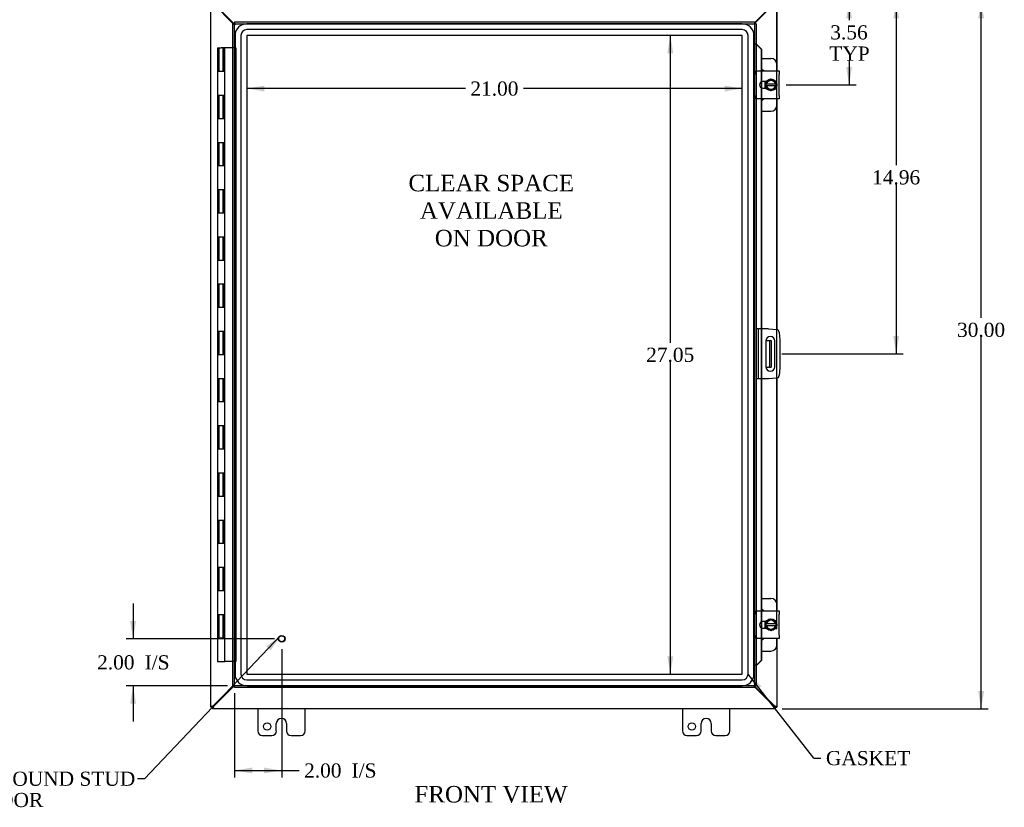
# Model space of a CAD drawing. Header units: inches. Extents: x 6 to 149, y 4 to 99.
# Tile 3 of 8: x 28 to 69, y 27 to 61. Entities that reach past the tile are written whole.
import ezdxf
from ezdxf.enums import TextEntityAlignment as Align

# ---------------------------------------------------------------- set-up
doc = ezdxf.new("R2010")
doc.units = ezdxf.units.IN
doc.header["$MEASUREMENT"] = 0
for name, color, linetype in [('COM40153-1', 7, 'CONTINUOUS'), ('COM40153-2', 7, 'CONTINUOUS'), ('COM42667', 7, 'CONTINUOUS'), ('COM42780', 7, 'CONTINUOUS'), ('COM48433', 7, 'CONTINUOUS'), ('COM70219', 7, 'CONTINUOUS'), ('COM71780-17', 7, 'CONTINUOUS'), ('DEFAULT', 7, 'CONTINUOUS'), ('FET07710', 7, 'CONTINUOUS'), ('HNG10620-26B', 7, 'CONTINUOUS'), ('HNG10620-26C', 7, 'CONTINUOUS'), ('SCC19011', 7, 'CONTINUOUS'), ('SPR20265', 7, 'CONTINUOUS'), ('STD21878', 7, 'CONTINUOUS'), ('WAF25035', 7, 'CONTINUOUS')]:
    doc.layers.add(name, color=color, linetype=linetype)
doc.styles.add('SEACAD_TIMES_NEW_ROMAN', font='times.ttf')

# ---------------------------------------------------------------- blocks, each defined once
blk = doc.blocks.new('SEANNOT_GROUP2')
at = {"layer": 'DEFAULT', "linetype": 'Continuous'}
blk.add_hatch(color=136, dxfattribs=at).paths.add_polyline_path([(38.344, 33.785), (38.77, 34.415), (38.162, 33.957)])
at = {"layer": 'DEFAULT', "color": 136, "linetype": 'Continuous'}
blk.add_line((33.006, 28.351), (32.706, 28.351), dxfattribs=at)
blk.add_lwpolyline([(33.006, 28.351), (38.77, 34.415)], dxfattribs=at)
at = {"layer": 'DEFAULT', "color": 136, "linetype": 'Continuous', "style": 'SEACAD_TIMES_NEW_ROMAN'}
for s, p in [('GROUND STUD', (26.14, 28.651)), ('DOOR', (26.14, 27.751))]:
    blk.add_text(s, height=0.6, dxfattribs=at).set_placement(p, align=Align.TOP_LEFT)
blk = doc.blocks.new('SEANNOT_GROUP3')
at = {"layer": 'DEFAULT', "linetype": 'Continuous'}
blk.add_hatch(color=136, dxfattribs=at).paths.add_polyline_path([(59.144, 32.273), (58.583, 32.787), (58.947, 32.119)])
at = {"layer": 'DEFAULT', "color": 136, "linetype": 'Continuous'}
blk.add_line((61.372, 29.224), (61.672, 29.224), dxfattribs=at)
blk.add_lwpolyline([(61.372, 29.224), (58.583, 32.787)], dxfattribs=at)
at = {"layer": 'DEFAULT', "color": 136, "linetype": 'Continuous', "style": 'SEACAD_TIMES_NEW_ROMAN'}
blk.add_text('GASKET', height=0.6, dxfattribs=at).set_placement((61.882, 29.524), align=Align.TOP_LEFT)
blk = doc.blocks.new('GDIMGGROUP')
at = {"layer": 'DEFAULT', "linetype": 'Continuous'}
for points in [[(36.557, 65.881), (35.807, 65.756), (36.557, 65.631)], [(59.054, 65.881), (59.054, 65.631), (59.804, 65.756)]]:
    blk.add_hatch(color=136, dxfattribs=at).paths.add_polyline_path(points)
at = {"layer": 'DEFAULT', "color": 136, "linetype": 'Continuous'}
for p, q in [((35.807, 61.541), (35.807, 66.056)), ((59.804, 34.682), (59.804, 66.056)), ((46.572, 65.756), (35.807, 65.756)), ((59.804, 65.756), (49.039, 65.756))]:
    blk.add_line(p, q, dxfattribs=at)
at = {"layer": 'DEFAULT', "color": 136, "linetype": 'Continuous', "style": 'SEACAD_TIMES_NEW_ROMAN'}
blk.add_text('24.00', height=0.6, dxfattribs=at).set_placement((46.782, 66.056), align=Align.TOP_LEFT)
blk = doc.blocks.new('GDIMGGROUP1')
at = {"layer": 'DEFAULT', "linetype": 'Continuous'}
for points in [[(68.587, 60.563), (68.462, 61.313), (68.337, 60.563)], [(68.587, 32.063), (68.337, 32.063), (68.462, 31.313)]]:
    blk.add_hatch(color=136, dxfattribs=at).paths.add_polyline_path(points)
at = {"layer": 'DEFAULT', "color": 136, "linetype": 'Continuous'}
for p, q in [((60.035, 61.313), (68.762, 61.313)), ((68.462, 47.881), (68.462, 61.313)), ((68.462, 31.313), (68.462, 47.071)), ((60.035, 31.313), (68.762, 31.313))]:
    blk.add_line(p, q, dxfattribs=at)
at = {"layer": 'DEFAULT', "color": 136, "linetype": 'Continuous', "style": 'SEACAD_TIMES_NEW_ROMAN'}
blk.add_text('30.00', height=0.6, dxfattribs=at).set_placement((67.439, 47.671), align=Align.TOP_LEFT)
blk = doc.blocks.new('GDIMGGROUP2')
at = {"layer": 'DEFAULT', "linetype": 'Continuous'}
for points in [[(32.392, 35.032), (32.517, 34.282), (32.642, 35.032)], [(32.392, 31.532), (32.642, 31.532), (32.517, 32.282)]]:
    blk.add_hatch(color=136, dxfattribs=at).paths.add_polyline_path(points)
at = {"layer": 'DEFAULT', "color": 136, "linetype": 'Continuous'}
for p, q in [((32.517, 35.782), (32.517, 34.282)), ((38.516, 34.282), (32.217, 34.282)), ((36.516, 32.282), (32.217, 32.282)), ((32.517, 32.282), (32.517, 30.782))]:
    blk.add_line(p, q, dxfattribs=at)
at = {"layer": 'DEFAULT', "color": 136, "linetype": 'Continuous', "style": 'SEACAD_TIMES_NEW_ROMAN'}
for s, p in [('2.00', (30.992, 33.582)), ('I/S', (33.005, 33.582))]:
    blk.add_text(s, height=0.6, dxfattribs=at).set_placement(p, align=Align.TOP_LEFT)
blk = doc.blocks.new('GDIMGGROUP3')
at = {"layer": 'DEFAULT', "linetype": 'Continuous'}
for points in [[(37.566, 28.575), (37.566, 28.825), (36.816, 28.7)], [(38.066, 28.575), (38.816, 28.7), (38.066, 28.825)]]:
    blk.add_hatch(color=136, dxfattribs=at).paths.add_polyline_path(points)
at = {"layer": 'DEFAULT', "color": 136, "linetype": 'Continuous'}
for p, q in [((38.816, 33.842), (38.816, 28.4)), ((36.816, 31.982), (36.816, 28.4)), ((36.816, 28.7), (39.255, 28.7)), ((39.255, 28.7), (39.555, 28.7))]:
    blk.add_line(p, q, dxfattribs=at)
at = {"layer": 'DEFAULT', "color": 136, "linetype": 'Continuous', "style": 'SEACAD_TIMES_NEW_ROMAN'}
for s, p in [('2.00', (39.765, 29)), ('I/S', (41.778, 29))]:
    blk.add_text(s, height=0.6, dxfattribs=at).set_placement(p, align=Align.TOP_LEFT)
blk = doc.blocks.new('GDIMGGROUP16')
at = {"layer": 'DEFAULT', "linetype": 'Continuous'}
for points in [[(62.989, 60.563), (62.864, 61.313), (62.739, 60.563)], [(62.989, 58.501), (62.739, 58.501), (62.864, 57.751)]]:
    blk.add_hatch(color=136, dxfattribs=at).paths.add_polyline_path(points)
at = {"layer": 'DEFAULT', "color": 136, "linetype": 'Continuous'}
for p, q in [((60.035, 61.313), (63.164, 61.313)), ((62.864, 61.313), (62.864, 60.486)), ((62.864, 58.776), (62.864, 57.751)), ((60.203, 57.751), (63.164, 57.751))]:
    blk.add_line(p, q, dxfattribs=at)
at = {"layer": 'DEFAULT', "color": 136, "linetype": 'Continuous', "style": 'SEACAD_TIMES_NEW_ROMAN'}
for s, p in [('3.56', (62.067, 60.276)), ('TYP', (62.025, 59.376))]:
    blk.add_text(s, height=0.6, dxfattribs=at).set_placement(p, align=Align.TOP_LEFT)
blk = doc.blocks.new('GDIMGGROUP17')
at = {"layer": 'DEFAULT', "linetype": 'Continuous'}
for points in [[(64.987, 60.563), (64.862, 61.313), (64.737, 60.563)], [(64.987, 47.103), (64.737, 47.103), (64.862, 46.353)]]:
    blk.add_hatch(color=136, dxfattribs=at).paths.add_polyline_path(points)
at = {"layer": 'DEFAULT', "color": 136, "linetype": 'Continuous'}
for p, q in [((60.035, 61.313), (65.162, 61.313)), ((64.862, 61.313), (64.862, 54.343)), ((64.862, 53.533), (64.862, 46.353)), ((60.013, 46.353), (65.162, 46.353))]:
    blk.add_line(p, q, dxfattribs=at)
at = {"layer": 'DEFAULT', "color": 136, "linetype": 'Continuous', "style": 'SEACAD_TIMES_NEW_ROMAN'}
blk.add_text('14.96', height=0.6, dxfattribs=at).set_placement((63.839, 54.133), align=Align.TOP_LEFT)
blk = doc.blocks.new('GDIMGGROUP24')
at = {"layer": 'DEFAULT', "linetype": 'Continuous'}
for points in [[(55.161, 59.09), (55.411, 59.09), (55.286, 59.84)], [(55.161, 33.536), (55.286, 32.786), (55.411, 33.536)]]:
    blk.add_hatch(color=136, dxfattribs=at).paths.add_polyline_path(points)
at = {"layer": 'DEFAULT', "color": 136, "linetype": 'Continuous'}
for p, q in [((55.286, 59.84), (55.286, 46.823)), ((55.286, 46.013), (55.286, 32.786))]:
    blk.add_line(p, q, dxfattribs=at)
at = {"layer": 'DEFAULT', "color": 136, "linetype": 'Continuous', "style": 'SEACAD_TIMES_NEW_ROMAN'}
blk.add_text('27.05', height=0.6, dxfattribs=at).set_placement((54.263, 46.613), align=Align.TOP_LEFT)
blk = doc.blocks.new('GDIMGGROUP25')
at = {"layer": 'DEFAULT', "linetype": 'Continuous'}
for points in [[(38.086, 57.469), (38.086, 57.719), (37.336, 57.594)], [(57.584, 57.469), (58.334, 57.594), (57.584, 57.719)]]:
    blk.add_hatch(color=136, dxfattribs=at).paths.add_polyline_path(points)
at = {"layer": 'DEFAULT', "color": 136, "linetype": 'Continuous'}
for p, q in [((46.601, 57.594), (37.336, 57.594)), ((58.334, 57.594), (49.069, 57.594))]:
    blk.add_line(p, q, dxfattribs=at)
at = {"layer": 'DEFAULT', "color": 136, "linetype": 'Continuous', "style": 'SEACAD_TIMES_NEW_ROMAN'}
blk.add_text('21.00', height=0.6, dxfattribs=at).set_placement((46.811, 57.894), align=Align.TOP_LEFT)

msp = doc.modelspace()

# ---------------------------------------------------------------- linework, layer by layer
at = {"layer": 'COM40153-1', "color": 7}
for p, q in [((59.339, 46.915), (59.449, 46.915)), ((59.449, 46.915), (59.485, 46.915)), ((59.485, 46.915), (59.557, 46.915)), ((59.485, 46.915), (59.485, 45.79)), ((59.557, 46.915), (59.557, 45.79)), ((59.339, 45.79), (59.449, 45.79)), ((59.485, 45.79), (59.449, 45.79)), ((59.485, 45.79), (59.557, 45.79))]:
    msp.add_line(p, q, dxfattribs=at)
at = {"layer": 'COM40153-2', "color": 7}
for p, q in [((59.004, 47.415), (58.932, 47.415)), ((59.004, 47.415), (59.004, 45.29)), ((59.004, 47.415), (59.04, 47.415)), ((59.455, 47.415), (59.04, 47.415)), ((59.455, 47.415), (59.789, 47.386)), ((59.903, 47.272), (59.932, 46.938)), ((59.338, 46.903), (59.338, 45.803)), ((59.713, 45.803), (59.713, 46.903)), ((59.932, 46.938), (59.932, 45.767)), ((59.932, 45.767), (59.903, 45.433)), ((59.004, 45.29), (58.932, 45.29)), ((59.04, 45.29), (59.004, 45.29)), ((59.455, 45.29), (59.04, 45.29)), ((59.789, 45.319), (59.455, 45.29))]:
    msp.add_line(p, q, dxfattribs=at)
for centre, radius, start, end in [((59.778, 47.261), 0.125, 5, 85), ((59.526, 46.903), 0.188, 0, 180), ((59.526, 45.803), 0.188, 180, 0), ((59.778, 45.444), 0.125, 275, 355)]:
    msp.add_arc(centre, radius, start, end, dxfattribs=at)
at = {"layer": 'COM42667', "color": 7}
for p, q in [((58.933, 58.196), (58.933, 58.339)), ((58.933, 58.339), (59.903, 58.339)), ((58.933, 58.196), (58.933, 57.305)), ((59.903, 58.339), (59.903, 58.196)), ((59.903, 57.305), (59.903, 58.196)), ((59.347, 57.891), (59.207, 57.891)), ((59.207, 57.61), (59.347, 57.61)), ((58.933, 57.162), (58.933, 57.305)), ((59.903, 57.305), (59.903, 57.162)), ((59.903, 57.162), (58.933, 57.162)), ((58.933, 35.32), (58.933, 35.463)), ((58.933, 35.463), (59.903, 35.463)), ((58.933, 35.32), (58.933, 34.429)), ((59.903, 35.463), (59.903, 35.32)), ((59.903, 34.429), (59.903, 35.32)), ((59.347, 35.015), (59.207, 35.015)), ((59.207, 34.734), (59.347, 34.734)), ((58.933, 34.286), (58.933, 34.429)), ((59.903, 34.286), (58.933, 34.286)), ((59.903, 34.429), (59.903, 34.286))]:
    msp.add_line(p, q, dxfattribs=at)
for centre in [(59.207, 57.751), (59.207, 34.875)]:
    msp.add_arc(centre, 0.14, 90, 270, dxfattribs=at)
at = {"layer": 'COM42780', "color": 7}
for p, q in [((59.157, 58.866), (59.554, 58.866)), ((59.804, 58.339), (59.804, 58.616)), ((59.304, 57.817), (59.304, 57.891)), ((59.304, 57.61), (59.304, 57.682)), ((59.804, 56.885), (59.804, 57.162)), ((59.157, 56.635), (59.554, 56.635)), ((59.157, 35.99), (59.554, 35.99)), ((59.804, 35.463), (59.804, 35.74)), ((59.304, 34.941), (59.304, 35.015)), ((59.304, 34.734), (59.304, 34.806)), ((59.804, 34.009), (59.804, 34.286)), ((59.157, 33.759), (59.554, 33.759))]:
    msp.add_line(p, q, dxfattribs=at)
for centre, start, end in [((59.554, 58.616), 0, 90), ((59.054, 58.179), 39.9324, 65.6695), ((59.054, 57.322), 294.3305, 320.0676), ((59.554, 56.885), 270, 0), ((59.554, 35.74), 0, 90), ((59.054, 35.303), 39.9324, 65.6695), ((59.054, 34.446), 294.3305, 320.0676), ((59.554, 34.009), 270, 0)]:
    msp.add_arc(centre, 0.25, start, end, dxfattribs=at)
at = {"layer": 'COM48433', "color": 7}
for p, q in [((35.807, 31.385), (35.807, 61.241)), ((36.759, 60.343), (35.939, 61.163)), ((36.795, 60.343), (35.957, 61.181)), ((59.657, 61.181), (58.86, 60.384)), ((59.675, 61.163), (58.86, 60.348)), ((59.807, 61.241), (59.807, 58.339)), ((59.807, 57.162), (59.807, 47.383)), ((59.807, 45.322), (59.807, 35.463)), ((59.807, 34.286), (59.807, 31.385)), ((35.939, 31.463), (36.759, 32.282)), ((35.957, 31.445), (36.795, 32.282)), ((58.86, 32.278), (59.675, 31.463)), ((58.86, 32.242), (59.657, 31.445)), ((35.879, 31.385), (35.807, 31.385)), ((35.879, 31.385), (35.879, 31.313)), ((59.735, 31.313), (35.879, 31.313)), ((35.915, 31.446), (35.939, 31.463)), ((35.941, 31.421), (35.957, 31.445)), ((59.657, 31.445), (59.673, 31.421)), ((59.675, 31.463), (59.699, 31.446)), ((59.735, 31.385), (59.699, 31.421)), ((59.735, 31.385), (59.807, 31.385)), ((59.735, 31.385), (59.735, 31.313))]:
    msp.add_line(p, q, dxfattribs=at)
for points, knots in [([(35.807, 31.385), (35.807, 31.39), (35.81, 31.395), (35.821, 31.405), (35.829, 31.41), (35.849, 31.421), (35.861, 31.426), (35.887, 31.436), (35.901, 31.441), (35.915, 31.446)], [0, 0, 0, 0, 0.25, 0.25, 0.5, 0.5, 0.75, 0.75, 1, 1, 1, 1]), ([(35.879, 31.385), (35.879, 31.39), (35.88, 31.395), (35.884, 31.405), (35.886, 31.41), (35.893, 31.421), (35.897, 31.426), (35.906, 31.436), (35.91, 31.441), (35.915, 31.446)], [0, 0, 0, 0, 0.25, 0.25, 0.5, 0.5, 0.75, 0.75, 1, 1, 1, 1]), ([(35.879, 31.313), (35.884, 31.313), (35.889, 31.316), (35.9, 31.326), (35.905, 31.334), (35.915, 31.354), (35.92, 31.366), (35.93, 31.392), (35.936, 31.407), (35.941, 31.421)], [0, 0, 0, 0, 0.25, 0.25, 0.5, 0.5, 0.75, 0.75, 1, 1, 1, 1]), ([(35.879, 31.385), (35.889, 31.385), (35.9, 31.389), (35.92, 31.402), (35.93, 31.411), (35.941, 31.421)], [0, 0, 0, 0, 0.5, 0.5, 1, 1, 1, 1]), ([(59.673, 31.421), (59.678, 31.407), (59.683, 31.392), (59.694, 31.366), (59.699, 31.354), (59.709, 31.334), (59.714, 31.326), (59.725, 31.316), (59.73, 31.313), (59.735, 31.313)], [0, 0, 0, 0, 0.25, 0.25, 0.5, 0.5, 0.75, 0.75, 1, 1, 1, 1]), ([(59.673, 31.421), (59.683, 31.411), (59.694, 31.402), (59.714, 31.389), (59.725, 31.385), (59.735, 31.385)], [0, 0, 0, 0, 0.5, 0.5, 1, 1, 1, 1]), ([(59.699, 31.446), (59.704, 31.441), (59.708, 31.436), (59.717, 31.426), (59.721, 31.421), (59.728, 31.41), (59.73, 31.405), (59.734, 31.395), (59.735, 31.39), (59.735, 31.385)], [0, 0, 0, 0, 0.25, 0.25, 0.5, 0.5, 0.75, 0.75, 1, 1, 1, 1]), ([(59.699, 31.446), (59.713, 31.441), (59.727, 31.436), (59.753, 31.426), (59.765, 31.421), (59.785, 31.41), (59.793, 31.405), (59.804, 31.395), (59.807, 31.39), (59.807, 31.385)], [0, 0, 0, 0, 0.25, 0.25, 0.5, 0.5, 0.75, 0.75, 1, 1, 1, 1])]:
    msp.add_open_spline(points, degree=3, knots=knots, dxfattribs=at)
at = {"layer": 'COM70219', "color": 7}
for p, q in [((58.333, 60.339), (37.337, 60.339)), ((58.333, 60.338), (37.337, 60.338)), ((36.837, 59.839), (36.837, 32.787)), ((36.838, 59.839), (36.838, 32.787)), ((37.087, 59.839), (37.087, 32.787)), ((37.336, 59.839), (37.336, 32.787)), ((58.333, 60.089), (37.337, 60.089)), ((58.333, 59.84), (37.337, 59.84)), ((37.337, 59.839), (37.337, 32.787)), ((58.333, 59.839), (37.337, 59.839)), ((58.333, 32.787), (58.333, 59.839)), ((58.334, 32.787), (58.334, 59.839)), ((58.583, 32.787), (58.583, 59.839)), ((58.832, 32.787), (58.832, 59.839)), ((58.833, 32.787), (58.833, 59.839)), ((37.337, 32.787), (58.333, 32.787)), ((37.337, 32.786), (58.333, 32.786)), ((37.337, 32.537), (58.333, 32.537)), ((37.337, 32.288), (58.333, 32.288)), ((37.337, 32.287), (58.333, 32.287))]:
    msp.add_line(p, q, dxfattribs=at)
for centre, radius, start, end in [((37.337, 59.839), 0.5, 90, 180), ((37.337, 59.839), 0.499, 90, 180), ((58.333, 59.839), 0.5, 0, 90), ((58.333, 59.839), 0.499, 0, 90), ((37.337, 59.839), 0.25, 90, 180), ((37.337, 59.839), 0.001, 90, 180), ((58.333, 59.839), 0.25, 0, 90), ((58.333, 59.839), 0.001, 0, 90), ((37.337, 32.787), 0.5, 180, 270), ((37.337, 32.787), 0.499, 180, 270), ((37.337, 32.787), 0.25, 180, 270), ((37.337, 32.787), 0.001, 180, 270), ((58.333, 32.787), 0.5, 270, 0), ((58.333, 32.787), 0.001, 270, 0), ((58.333, 32.787), 0.25, 270, 0), ((58.333, 32.787), 0.499, 270, 0)]:
    msp.add_arc(centre, radius, start, end, dxfattribs=at)
at = {"layer": 'COM71780-17', "color": 7}
for p, q in [((36.744, 60.343), (36.816, 60.343)), ((36.744, 32.282), (36.744, 60.343)), ((36.816, 60.415), (36.816, 60.343)), ((36.816, 60.415), (58.86, 60.415)), ((36.816, 60.343), (58.86, 60.343)), ((36.816, 60.343), (36.852, 60.307)), ((36.816, 32.282), (36.816, 60.343)), ((36.816, 60.343), (36.852, 60.307)), ((58.86, 60.343), (58.824, 60.307)), ((58.86, 60.343), (58.824, 60.307)), ((58.86, 60.415), (58.86, 60.343)), ((58.86, 60.343), (58.86, 32.282)), ((58.932, 60.343), (58.86, 60.343)), ((58.932, 60.343), (58.932, 32.282)), ((58.932, 59.468), (58.86, 59.468)), ((58.945, 59.468), (58.932, 59.468)), ((58.954, 59.445), (58.963, 59.445)), ((58.974, 59.433), (59.144, 59.26)), ((58.974, 59.433), (58.987, 59.433)), ((58.987, 59.433), (59.157, 59.26)), ((59.144, 59.26), (59.144, 58.339)), ((59.157, 59.26), (59.144, 59.26)), ((59.157, 59.26), (59.157, 58.339)), ((59.144, 58.339), (59.144, 57.876)), ((59.157, 58.339), (59.157, 57.882)), ((59.144, 57.876), (59.144, 57.625)), ((59.144, 57.625), (59.144, 57.162)), ((59.157, 57.882), (59.157, 57.62)), ((59.157, 57.62), (59.157, 57.162)), ((59.144, 57.162), (59.144, 47.415)), ((59.157, 57.162), (59.157, 47.415)), ((59.144, 47.415), (59.144, 45.29)), ((59.157, 47.415), (59.157, 45.29)), ((59.144, 45.29), (59.144, 35.463)), ((59.157, 45.29), (59.157, 35.463)), ((59.144, 35.463), (59.144, 35)), ((59.157, 35.463), (59.157, 35.006)), ((59.144, 35), (59.144, 34.749)), ((59.144, 34.749), (59.144, 34.286)), ((59.157, 35.006), (59.157, 34.744)), ((59.157, 34.744), (59.157, 34.286)), ((59.144, 34.286), (59.144, 33.365)), ((59.157, 34.286), (59.157, 33.365)), ((58.932, 33.157), (58.86, 33.157)), ((58.932, 33.157), (58.945, 33.157)), ((58.963, 33.18), (58.954, 33.18)), ((59.144, 33.365), (58.974, 33.193)), ((58.974, 33.193), (58.987, 33.193)), ((59.157, 33.365), (58.987, 33.193)), ((59.157, 33.365), (59.144, 33.365)), ((36.744, 32.282), (36.816, 32.282)), ((36.816, 32.282), (36.852, 32.318)), ((36.816, 32.282), (36.852, 32.318)), ((58.86, 32.282), (36.816, 32.282)), ((36.816, 32.21), (36.816, 32.282)), ((58.86, 32.21), (36.816, 32.21)), ((58.86, 32.282), (58.824, 32.318)), ((58.86, 32.282), (58.824, 32.318)), ((58.86, 32.21), (58.86, 32.282)), ((58.932, 32.282), (58.86, 32.282))]:
    msp.add_line(p, q, dxfattribs=at)
for centre, radius, start, end in [((59.372, 60.519), 1.153, 245.7342, 249.4642), ((59.263, 59.702), 0.395, 216.3142, 223.0054), ((59.372, 60.519), 1.153, 249.4642, 250.458), ((59.372, 32.106), 1.153, 110.5358, 114.2658), ((59.263, 32.924), 0.395, 136.9946, 143.6858), ((59.372, 32.106), 1.153, 109.542, 110.5358)]:
    msp.add_arc(centre, radius, start, end, dxfattribs=at)
at = {"layer": 'FET07710', "color": 7}
for p, q in [((37.807, 31.313), (37.807, 30.375)), ((39.807, 30.375), (39.807, 31.313)), ((55.807, 31.313), (55.807, 30.375)), ((57.807, 30.375), (57.807, 31.313)), ((38.806, 30.906), (38.807, 30.906)), ((56.806, 30.906), (56.807, 30.906)), ((38.588, 30.375), (38.588, 30.688)), ((39.025, 30.688), (39.025, 30.375)), ((56.588, 30.375), (56.588, 30.688)), ((57.025, 30.688), (57.025, 30.375)), ((37.994, 30.188), (38.401, 30.188)), ((39.212, 30.188), (39.619, 30.188)), ((55.994, 30.188), (56.401, 30.188)), ((57.212, 30.188), (57.619, 30.188))]:
    msp.add_line(p, q, dxfattribs=at)
for centre in [(38.198, 30.563), (56.198, 30.563)]:
    msp.add_circle(centre, 0.156, dxfattribs=at)
for centre, radius, start, end in [((38.806, 30.688), 0.218, 90, 180), ((38.807, 30.688), 0.218, 0, 90), ((56.806, 30.688), 0.218, 90, 180), ((56.807, 30.688), 0.218, 0, 90), ((37.994, 30.375), 0.188, 180, 270), ((38.401, 30.375), 0.188, 270, 0), ((39.212, 30.375), 0.188, 180, 270), ((39.619, 30.375), 0.188, 270, 0), ((55.994, 30.375), 0.188, 180, 270), ((56.401, 30.375), 0.188, 270, 0), ((57.212, 30.375), 0.188, 180, 270), ((57.619, 30.375), 0.188, 270, 0)]:
    msp.add_arc(centre, radius, start, end, dxfattribs=at)
at = {"layer": 'HNG10620-26B', "color": 7}
for p, q in [((36.246, 58.313), (36.092, 58.313)), ((36.092, 58.313), (36.092, 57.313)), ((36.092, 57.313), (36.246, 57.313)), ((36.246, 56.313), (36.092, 56.313)), ((36.092, 56.313), (36.092, 55.313)), ((36.092, 55.313), (36.246, 55.313)), ((36.246, 54.313), (36.092, 54.313)), ((36.092, 54.313), (36.092, 53.313)), ((36.092, 53.313), (36.246, 53.313)), ((36.246, 52.313), (36.092, 52.313)), ((36.092, 52.313), (36.092, 51.313)), ((36.092, 51.313), (36.246, 51.313)), ((36.246, 50.313), (36.092, 50.313)), ((36.092, 50.313), (36.092, 49.313)), ((36.092, 49.313), (36.246, 49.313)), ((36.246, 48.313), (36.092, 48.313)), ((36.092, 48.313), (36.092, 47.313)), ((36.092, 47.313), (36.246, 47.313)), ((36.246, 46.313), (36.092, 46.313)), ((36.092, 46.313), (36.092, 45.313)), ((36.092, 45.313), (36.246, 45.313)), ((36.246, 44.313), (36.092, 44.313)), ((36.092, 44.313), (36.092, 43.313)), ((36.092, 43.313), (36.246, 43.313)), ((36.246, 42.313), (36.092, 42.313)), ((36.092, 42.313), (36.092, 41.313)), ((36.092, 41.313), (36.246, 41.313)), ((36.246, 40.313), (36.092, 40.313)), ((36.092, 40.313), (36.092, 39.313)), ((36.092, 39.313), (36.246, 39.313)), ((36.246, 38.313), (36.092, 38.313)), ((36.092, 38.313), (36.092, 37.313)), ((36.092, 37.313), (36.246, 37.313)), ((36.246, 36.313), (36.092, 36.313)), ((36.092, 36.313), (36.092, 35.313)), ((36.092, 35.313), (36.246, 35.313)), ((36.246, 34.313), (36.092, 34.313)), ((36.092, 34.313), (36.092, 33.313)), ((36.092, 33.313), (36.4, 33.313))]:
    msp.add_line(p, q, dxfattribs=at)
at = {"layer": 'HNG10620-26C', "color": 7}
for p, q in [((36.092, 59.313), (36.246, 59.313)), ((36.092, 59.313), (36.092, 58.313)), ((36.152, 59.313), (36.152, 58.313)), ((36.744, 59.313), (36.246, 59.313)), ((36.329, 59.313), (36.329, 58.313)), ((36.34, 58.313), (36.34, 59.313)), ((36.382, 59.313), (36.382, 58.313)), ((36.4, 58.313), (36.4, 59.313)), ((36.787, 59.313), (36.744, 59.313)), ((36.816, 59.313), (36.787, 59.313)), ((36.816, 59.313), (36.876, 59.313)), ((36.876, 59.313), (36.876, 33.313)), ((36.246, 58.313), (36.092, 58.313)), ((36.4, 58.313), (36.246, 58.313)), ((36.4, 57.313), (36.4, 58.313)), ((36.092, 57.313), (36.246, 57.313)), ((36.092, 57.313), (36.092, 56.313)), ((36.152, 57.313), (36.152, 56.313)), ((36.246, 57.313), (36.4, 57.313)), ((36.329, 57.313), (36.329, 56.313)), ((36.34, 56.313), (36.34, 57.313)), ((36.382, 57.313), (36.382, 56.313)), ((36.4, 56.313), (36.4, 57.313)), ((36.246, 56.313), (36.092, 56.313)), ((36.4, 56.313), (36.246, 56.313)), ((36.4, 55.313), (36.4, 56.313)), ((36.092, 55.313), (36.246, 55.313)), ((36.092, 55.313), (36.092, 54.313)), ((36.152, 55.313), (36.152, 54.313)), ((36.246, 55.313), (36.4, 55.313)), ((36.329, 55.313), (36.329, 54.313)), ((36.34, 54.313), (36.34, 55.313)), ((36.382, 55.313), (36.382, 54.313)), ((36.4, 54.313), (36.4, 55.313)), ((36.246, 54.313), (36.092, 54.313)), ((36.4, 54.313), (36.246, 54.313)), ((36.4, 53.313), (36.4, 54.313)), ((36.092, 53.313), (36.246, 53.313)), ((36.092, 53.313), (36.092, 52.313)), ((36.152, 53.313), (36.152, 52.313)), ((36.246, 53.313), (36.4, 53.313)), ((36.329, 53.313), (36.329, 52.313)), ((36.34, 52.313), (36.34, 53.313)), ((36.382, 53.313), (36.382, 52.313)), ((36.4, 52.313), (36.4, 53.313)), ((36.246, 52.313), (36.092, 52.313)), ((36.4, 52.313), (36.246, 52.313)), ((36.4, 51.313), (36.4, 52.313)), ((36.092, 51.313), (36.246, 51.313)), ((36.092, 51.313), (36.092, 50.313)), ((36.152, 51.313), (36.152, 50.313)), ((36.246, 51.313), (36.4, 51.313)), ((36.329, 51.313), (36.329, 50.313)), ((36.34, 50.313), (36.34, 51.313)), ((36.382, 51.313), (36.382, 50.313)), ((36.4, 50.313), (36.4, 51.313)), ((36.246, 50.313), (36.092, 50.313)), ((36.4, 50.313), (36.246, 50.313)), ((36.4, 49.313), (36.4, 50.313)), ((36.092, 49.313), (36.246, 49.313)), ((36.092, 49.313), (36.092, 48.313)), ((36.152, 49.313), (36.152, 48.313)), ((36.246, 49.313), (36.4, 49.313)), ((36.329, 49.313), (36.329, 48.313)), ((36.34, 48.313), (36.34, 49.313)), ((36.382, 49.313), (36.382, 48.313)), ((36.4, 48.313), (36.4, 49.313)), ((36.246, 48.313), (36.092, 48.313)), ((36.4, 48.313), (36.246, 48.313)), ((36.4, 47.313), (36.4, 48.313)), ((36.092, 47.313), (36.246, 47.313)), ((36.092, 47.313), (36.092, 46.313)), ((36.152, 47.313), (36.152, 46.313)), ((36.246, 47.313), (36.4, 47.313)), ((36.329, 47.313), (36.329, 46.313)), ((36.34, 46.313), (36.34, 47.313)), ((36.382, 47.313), (36.382, 46.313)), ((36.4, 46.313), (36.4, 47.313)), ((36.246, 46.313), (36.092, 46.313)), ((36.4, 46.313), (36.246, 46.313)), ((36.4, 45.313), (36.4, 46.313)), ((36.092, 45.313), (36.246, 45.313)), ((36.092, 45.313), (36.092, 44.313)), ((36.152, 45.313), (36.152, 44.313)), ((36.246, 45.313), (36.4, 45.313)), ((36.329, 45.313), (36.329, 44.313)), ((36.34, 44.313), (36.34, 45.313)), ((36.382, 45.313), (36.382, 44.313)), ((36.4, 44.313), (36.4, 45.313)), ((36.246, 44.313), (36.092, 44.313)), ((36.4, 44.313), (36.246, 44.313)), ((36.4, 43.313), (36.4, 44.313)), ((36.092, 43.313), (36.246, 43.313)), ((36.092, 43.313), (36.092, 42.313)), ((36.152, 43.313), (36.152, 42.313)), ((36.246, 43.313), (36.4, 43.313)), ((36.329, 43.313), (36.329, 42.313)), ((36.34, 42.313), (36.34, 43.313)), ((36.382, 43.313), (36.382, 42.313)), ((36.4, 42.313), (36.4, 43.313)), ((36.246, 42.313), (36.092, 42.313)), ((36.4, 42.313), (36.246, 42.313)), ((36.4, 41.313), (36.4, 42.313)), ((36.092, 41.313), (36.246, 41.313)), ((36.092, 41.313), (36.092, 40.313)), ((36.152, 41.313), (36.152, 40.313)), ((36.246, 41.313), (36.4, 41.313)), ((36.329, 41.313), (36.329, 40.313)), ((36.34, 40.313), (36.34, 41.313)), ((36.382, 41.313), (36.382, 40.313)), ((36.4, 40.313), (36.4, 41.313)), ((36.246, 40.313), (36.092, 40.313)), ((36.4, 40.313), (36.246, 40.313)), ((36.4, 39.313), (36.4, 40.313)), ((36.092, 39.313), (36.246, 39.313)), ((36.092, 39.313), (36.092, 38.313)), ((36.152, 39.313), (36.152, 38.313)), ((36.246, 39.313), (36.4, 39.313)), ((36.329, 39.313), (36.329, 38.313)), ((36.34, 38.313), (36.34, 39.313)), ((36.382, 39.313), (36.382, 38.313)), ((36.4, 38.313), (36.4, 39.313)), ((36.246, 38.313), (36.092, 38.313)), ((36.4, 38.313), (36.246, 38.313)), ((36.4, 37.313), (36.4, 38.313)), ((36.092, 37.313), (36.246, 37.313)), ((36.092, 37.313), (36.092, 36.313)), ((36.152, 37.313), (36.152, 36.313)), ((36.246, 37.313), (36.4, 37.313)), ((36.329, 37.313), (36.329, 36.313)), ((36.34, 36.313), (36.34, 37.313)), ((36.382, 37.313), (36.382, 36.313)), ((36.4, 36.313), (36.4, 37.313)), ((36.246, 36.313), (36.092, 36.313)), ((36.4, 36.313), (36.246, 36.313)), ((36.4, 35.313), (36.4, 36.313)), ((36.092, 35.313), (36.246, 35.313)), ((36.092, 35.313), (36.092, 34.313)), ((36.152, 35.313), (36.152, 34.313)), ((36.246, 35.313), (36.4, 35.313)), ((36.329, 35.313), (36.329, 34.313)), ((36.34, 34.313), (36.34, 35.313)), ((36.382, 35.313), (36.382, 34.313)), ((36.4, 34.313), (36.4, 35.313)), ((36.246, 34.313), (36.092, 34.313)), ((36.4, 34.313), (36.246, 34.313)), ((36.4, 33.313), (36.4, 34.313)), ((36.744, 33.313), (36.4, 33.313)), ((36.787, 33.313), (36.744, 33.313)), ((36.816, 33.313), (36.787, 33.313)), ((36.816, 33.313), (36.876, 33.313))]:
    msp.add_line(p, q, dxfattribs=at)
at = {"layer": 'SCC19011', "color": 7}
for p, q in [((59.554, 57.992), (59.339, 57.86)), ((59.339, 57.86), (59.339, 57.785)), ((59.339, 57.785), (59.339, 57.717)), ((59.359, 57.785), (59.339, 57.785)), ((59.339, 57.717), (59.339, 57.642)), ((59.339, 57.717), (59.359, 57.717)), ((59.339, 57.642), (59.554, 57.51)), ((59.369, 57.785), (59.359, 57.785)), ((59.359, 57.717), (59.369, 57.717)), ((59.738, 57.785), (59.369, 57.785)), ((59.369, 57.717), (59.738, 57.717)), ((59.769, 57.86), (59.554, 57.992)), ((59.554, 57.51), (59.769, 57.642)), ((59.748, 57.785), (59.738, 57.785)), ((59.738, 57.717), (59.748, 57.717)), ((59.769, 57.785), (59.748, 57.785)), ((59.748, 57.717), (59.769, 57.717)), ((59.769, 57.785), (59.769, 57.86)), ((59.769, 57.717), (59.769, 57.785)), ((59.769, 57.642), (59.769, 57.717)), ((59.554, 35.116), (59.339, 34.984)), ((59.769, 34.984), (59.554, 35.116)), ((59.339, 34.984), (59.339, 34.909)), ((59.339, 34.909), (59.339, 34.841)), ((59.359, 34.909), (59.339, 34.909)), ((59.339, 34.841), (59.339, 34.766)), ((59.339, 34.841), (59.359, 34.841)), ((59.339, 34.766), (59.554, 34.634)), ((59.369, 34.909), (59.359, 34.909)), ((59.359, 34.841), (59.369, 34.841)), ((59.738, 34.909), (59.369, 34.909)), ((59.369, 34.841), (59.738, 34.841)), ((59.554, 34.634), (59.769, 34.766)), ((59.748, 34.909), (59.738, 34.909)), ((59.738, 34.841), (59.748, 34.841)), ((59.769, 34.909), (59.748, 34.909)), ((59.748, 34.841), (59.769, 34.841)), ((59.769, 34.909), (59.769, 34.984)), ((59.769, 34.841), (59.769, 34.909)), ((59.769, 34.766), (59.769, 34.841))]:
    msp.add_line(p, q, dxfattribs=at)
for centre, start, end in [((59.554, 57.751), 10.4474, 169.5526), ((59.554, 57.751), 190.4474, 349.5526), ((59.554, 34.875), 10.4474, 169.5526), ((59.554, 34.875), 190.4474, 349.5526)]:
    msp.add_arc(centre, 0.188, start, end, dxfattribs=at)
at = {"layer": 'SPR20265', "color": 7}
for points, knots in [([(59.336, 57.892), (59.323, 57.873), (59.301, 57.826), (59.288, 57.747), (59.303, 57.666), (59.325, 57.625), (59.335, 57.609)], [0.95809881, 0.95809881, 0.95809881, 0.95809881, 0.9661238, 0.97598802, 0.98694613, 0.99365696, 0.99365696, 0.99365696, 0.99365696]), ([(59.329, 57.865), (59.32, 57.848), (59.302, 57.8), (59.297, 57.719), (59.316, 57.66), (59.329, 57.634)], [0.77118837, 0.77118837, 0.77118837, 0.77118837, 0.77798983, 0.7890906, 0.79960307, 0.79960307, 0.79960307, 0.79960307]), ([(59.336, 35.016), (59.323, 34.997), (59.301, 34.95), (59.288, 34.871), (59.303, 34.79), (59.325, 34.749), (59.335, 34.733)], [0.95809881, 0.95809881, 0.95809881, 0.95809881, 0.9661238, 0.97598802, 0.98694613, 0.99365696, 0.99365696, 0.99365696, 0.99365696]), ([(59.329, 34.989), (59.32, 34.972), (59.302, 34.924), (59.297, 34.842), (59.319, 34.773), (59.339, 34.74), (59.343, 34.734)], [0.77118837, 0.77118837, 0.77118837, 0.77118837, 0.77798983, 0.7890906, 0.80019147, 0.80289251, 0.80289251, 0.80289251, 0.80289251])]:
    msp.add_open_spline(points, degree=3, knots=knots, dxfattribs=at)
at = {"layer": 'STD21878', "color": 7}
for radius in [0.141, 0.125]:
    msp.add_circle((38.816, 34.282), radius, dxfattribs=at)
at = {"layer": 'WAF25035', "color": 7}
for centre in [(59.554, 57.751), (59.554, 34.875)]:
    msp.add_circle(centre, 0.25, dxfattribs=at)

# ---------------------------------------------------------------- block references
at = {"layer": 'DEFAULT', "color": 7}
for name in ['GDIMGGROUP', 'GDIMGGROUP17', 'GDIMGGROUP1', 'GDIMGGROUP16', 'GDIMGGROUP24', 'GDIMGGROUP25', 'GDIMGGROUP2', 'SEANNOT_GROUP2', 'GDIMGGROUP3', 'SEANNOT_GROUP3']:
    msp.add_blockref(name, (0, 0), dxfattribs=at)

# ---------------------------------------------------------------- texts
at = {"layer": 'DEFAULT', "color": 7, "style": 'SEACAD_TIMES_NEW_ROMAN'}
msp.add_text('FRONT VIEW', height=0.7, dxfattribs=at).set_placement((44.443, 28.044), align=Align.TOP_LEFT)
at = {"layer": 'DEFAULT', "color": 7, "insert": (47.698, 53.941), "char_height": 0.7, "width": 7.22078, "attachment_point": 2}
msp.add_mtext('{\\fTimes New Roman|b0||i0||c0|p34;\\C7;\\H0.7;\\W1.;CLEAR SPACE \\P}{\\fTimes New Roman|b0||i0||c0|p34;\\C7;\\H0.7;\\W1.;AVAILABLE \\P}{\\fTimes New Roman|b0||i0||c0|p34;\\C7;\\H0.7;\\W1.;ON DOOR}', dxfattribs=at)

doc.saveas('drawing.dxf')
